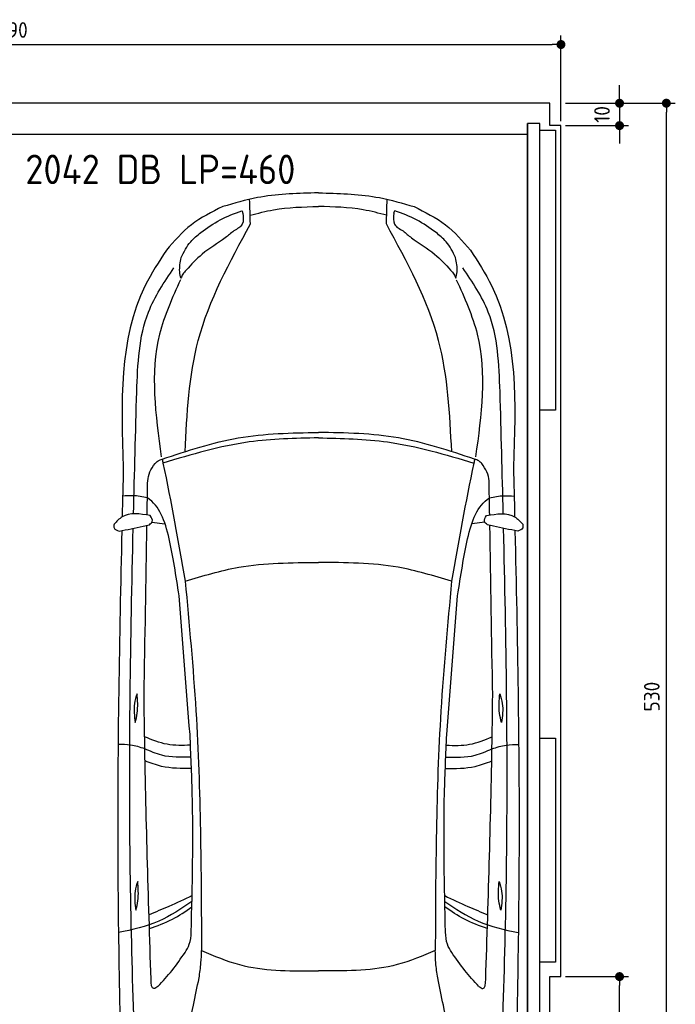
# Model space of a CAD drawing. Header units: millimetres. Extents: x -20 to 5411, y -1049 to 5673.
# Tile 4 of 4: x 2482 to 5411, y 1276 to 5673. Entities that reach past the tile are written whole.
import ezdxf

# ---------------------------------------------------------------- set-up
doc = ezdxf.new("R2010")
doc.units = ezdxf.units.MM
for name, color, linetype in [('4', 3, 'Continuous'), ('5', 3, 'Continuous'), ('car', 10, 'Continuous')]:
    doc.layers.add(name, color=color, linetype=linetype)
doc.styles.get("Standard").update_dxf_attribs({"font": 'ISOCP.SHX'})
doc.dimstyles.new('GEN-ISO', dxfattribs={"dimscale": 20, "dimtxt": 3.5, "dimasz": 2, "dimexe": 2, "dimexo": 1, "dimgap": 1.5, "dimtad": 1, "dimdec": 1, "dimdsep": 46, "dimtxsty": 'STANDARD', "dimblk": 'PUNKT', "dimcen": 2, "dimclrd": 256, "dimclre": 256, "dimclrt": 2, "dimadec": 0, "dimazin": 0, "dimtp": 0.1, "dimtm": 0.1, "dimtfac": 0.71, "dimtdec": 1, "dimtmove": 2, "dimatfit": 3, "dimldrblk": 'PUNKT', "dimfxl": 1, "dimtolj": 1, "dimarcsym": 0})

# ---------------------------------------------------------------- blocks, each defined once
blk = doc.blocks.new('PUNKT')
at = {"layer": '4', "color": 0, "linetype": 'ByBlock'}
blk.add_line((-0.5, 0), (-1, 0), dxfattribs=at)
at = {"layer": '4', "color": 0, "linetype": 'ByBlock', "const_width": 0.5}
blk.add_lwpolyline([(-0.25, 0, 1), (0.25, 0, 1)], format="xyb", close=True, dxfattribs=at)
blk = doc.blocks.new('*D5')
at = {"layer": '5', "lineweight": -2}
for p, q in [((4920, 5300), (5410.6, 5300)), ((5370.6, 40), (5370.6, 5260)), ((4870, 0), (5410.6, 0))]:
    blk.add_line(p, q, dxfattribs=at)
at = {"layer": 'DEFPOINTS', "color": 0}
for p in [(4900, 5300), (5370.6, 5300), (4850, 0)]:
    blk.add_point(p, dxfattribs=at)
at = {"layer": '5', "lineweight": -2, "xscale": 40, "yscale": 40, "zscale": 40}
for p, rotation in [((5370.6, 5300), 90), ((5370.6, 0), 270)]:
    blk.add_blockref('PUNKT', p, dxfattribs=dict(at, rotation=rotation))
at = {"layer": '5', "color": 2, "insert": (5305.6, 2650), "char_height": 70, "attachment_point": 5, "rotation": 90}
blk.add_mtext('\\A1;530', dxfattribs=at)
blk = doc.blocks.new('*D6')
at = {"layer": '5', "lineweight": -2}
for p, q in [((4920, 1400), (5201.5, 1400)), ((5161.5, 40), (5161.5, 1360)), ((4870, 0), (5201.5, 0))]:
    blk.add_line(p, q, dxfattribs=at)
at = {"layer": 'DEFPOINTS', "color": 0}
for p in [(4900, 1400), (5161.5, 1400), (4850, 0)]:
    blk.add_point(p, dxfattribs=at)
at = {"layer": '5', "lineweight": -2, "xscale": 40, "yscale": 40, "zscale": 40}
for p, rotation in [((5161.5, 1400), 90), ((5161.5, 0), 270)]:
    blk.add_blockref('PUNKT', p, dxfattribs=dict(at, rotation=rotation))
at = {"layer": '5', "color": 2, "insert": (5096.5, 700), "char_height": 70, "attachment_point": 5, "rotation": 90}
blk.add_mtext('\\A1;140', dxfattribs=at)
blk = doc.blocks.new('*D3')
at = {"layer": '5', "lineweight": -2}
for p, q in [((5161.5, 5340), (5161.5, 5380)), ((4920, 5300), (5201.5, 5300)), ((5161.5, 5300), (5161.5, 5200)), ((4920, 5200), (5201.5, 5200)), ((5161.5, 5160), (5161.5, 5120))]:
    blk.add_line(p, q, dxfattribs=at)
at = {"layer": 'DEFPOINTS', "color": 0}
for p in [(4900, 5300), (4900, 5200), (5161.5, 5200)]:
    blk.add_point(p, dxfattribs=at)
at = {"layer": '5', "lineweight": -2, "xscale": 40, "yscale": 40, "zscale": 40}
for p, rotation in [((5161.5, 5300), 270), ((5161.5, 5200), 90)]:
    blk.add_blockref('PUNKT', p, dxfattribs=dict(at, rotation=rotation))
at = {"layer": '5', "color": 2, "insert": (5083.2, 5250), "char_height": 70, "attachment_point": 5, "rotation": 90}
blk.add_mtext('\\A1;10', dxfattribs=at)
blk = doc.blocks.new('*D4')
at = {"layer": '5', "lineweight": -2}
for p, q in [((0, 5220), (0, 5602.1)), ((4900, 5220), (4900, 5602.1)), ((40, 5562.1), (4860, 5562.1))]:
    blk.add_line(p, q, dxfattribs=at)
at = {"layer": 'DEFPOINTS', "color": 0}
for p in [(4900, 5562.1), (0, 5200), (4900, 5200)]:
    blk.add_point(p, dxfattribs=at)
at = {"layer": '5', "lineweight": -2, "xscale": 40, "yscale": 40, "zscale": 40, "rotation": 180}
blk.add_blockref('PUNKT', (0, 5562.1), dxfattribs=at)
at = {"layer": '5', "lineweight": -2, "xscale": 40, "yscale": 40, "zscale": 40}
blk.add_blockref('PUNKT', (4900, 5562.1), dxfattribs=at)
at = {"layer": '5', "color": 2, "insert": (2450, 5627.1), "char_height": 70, "attachment_point": 5}
blk.add_mtext('490', dxfattribs=at)

msp = doc.modelspace()

# ---------------------------------------------------------------- linework, layer by layer
msp.add_line((4750, 5160), (150, 5160))
msp.add_lwpolyline([(50, 5300), (50, 5200), (0, 5200), (0, 1400), (50, 1400), (50, 0), (4850, 0), (4850, 1400), (4900, 1400), (4900, 5200), (4850, 5200), (4850, 5300)], close=True)
for points in [[(150, 30), (4750, 30), (4750, 5210)], [(4805, 5210), (4750, 5210), (4750, 30), (4777.5, 30)], [(4805, 250), (4805, 5210)], [(4805, 5180), (4875, 5180), (4875, 3930), (4805, 3930)], [(4805, 2465), (4875, 2465), (4875, 1465), (4805, 1465)]]:
    msp.add_lwpolyline(points)
at = {"layer": 'car'}
for p, q in [((3816.49, 4899.89), (3798.56, 4899.55)), ((3816.49, 4899.89), (3834.41, 4899.55)), ((3072.78, 3428.8), (3131.35, 3422.42)), ((4560.16, 3428.77), (4501.59, 3422.4)), ((3793.61, 1425.79), (3816.44, 1425.79)), ((3839.27, 1425.79), (3816.44, 1425.79))]:
    msp.add_line(p, q, dxfattribs=at)
for points, knots in [([(3798.56, 4899.55), (3713, 4896.88), (3573.82, 4892.54), (3440.55, 4853.41), (3389.21, 4838.34)], [0, 0, 0, 0, 255.3446186, 415.3287853, 415.3287853, 415.3287853, 415.3287853]), ([(3834.41, 4899.55), (3919.98, 4896.88), (4059.15, 4892.53), (4192.43, 4853.4), (4243.77, 4838.33)], [0, 0, 0, 0, 255.3446186, 415.3287853, 415.3287853, 415.3287853, 415.3287853]), ([(3389.21, 4838.34), (3340.32, 4814.04), (3243.57, 4765.93), (3172.58, 4684.5), (3137.46, 4644.21)], [0, 0, 0, 0, 162.017862, 320.6852105, 320.6852105, 320.6852105, 320.6852105]), ([(3511.61, 4799.61), (3546.26, 4808.66), (3645.9, 4834.7), (3749.14, 4837.16), (3816.49, 4838.76)], [0, 0, 0, 0, 107.1604304, 308.2153593, 308.2153593, 308.2153593, 308.2153593]), ([(4121.36, 4799.6), (4086.71, 4808.65), (3987.07, 4834.69), (3883.83, 4837.16), (3816.49, 4838.76)], [0, 0, 0, 0, 107.1604304, 308.2153593, 308.2153593, 308.2153593, 308.2153593]), ([(4243.77, 4838.33), (4292.65, 4814.02), (4389.4, 4765.91), (4460.39, 4684.48), (4495.51, 4644.19)], [0, 0, 0, 0, 162.017862, 320.6852105, 320.6852105, 320.6852105, 320.6852105]), ([(3291.2, 4722.4), (3319.43, 4742.68), (3376.28, 4783.52), (3441.96, 4807.72), (3475.03, 4819.9)], [0, 0, 0, 0, 103.7623244, 208.9412492, 208.9412492, 208.9412492, 208.9412492]), ([(3479.05, 4808.62), (3481.09, 4790.96), (3485.16, 4755.68), (3454.02, 4738.61), (3438.46, 4730.08)], [0, 0, 0, 0, 48.4832555, 96.8863473, 96.8863473, 96.8863473, 96.8863473]), ([(3479.05, 4808.62), (3478.82, 4811.68), (3478.49, 4815.91), (3475.78, 4819.03), (3475.03, 4819.9)], [0, 0, 0, 0, 8.8064606, 12.2062148, 12.2062148, 12.2062148, 12.2062148]), ([(4153.92, 4808.61), (4151.88, 4790.95), (4147.81, 4755.67), (4178.95, 4738.6), (4194.51, 4730.07)], [0, 0, 0, 0, 48.4832555, 96.8863473, 96.8863473, 96.8863473, 96.8863473]), ([(4153.92, 4808.61), (4154.16, 4811.67), (4154.48, 4815.9), (4157.19, 4819.02), (4157.94, 4819.89)], [0, 0, 0, 0, 8.8064606, 12.2062148, 12.2062148, 12.2062148, 12.2062148]), ([(4341.77, 4722.38), (4313.54, 4742.67), (4256.7, 4783.51), (4191.01, 4807.71), (4157.94, 4819.89)], [0, 0, 0, 0, 103.7623244, 208.9412492, 208.9412492, 208.9412492, 208.9412492]), ([(3221.06, 3743.99), (3229.35, 3912.56), (3247.09, 4273.46), (3420.51, 4591.36), (3512.93, 4760.78)], [0, 0, 0, 0, 499.7846063, 1070.0543498, 1070.0543498, 1070.0543498, 1070.0543498]), ([(4411.88, 3743.98), (4403.6, 3912.54), (4385.87, 4273.44), (4212.46, 4591.35), (4120.04, 4760.77)], [0, 0, 0, 0, 499.7846063, 1070.0543498, 1070.0543498, 1070.0543498, 1070.0543498]), ([(3203.59, 4610.62), (3216.07, 4635.81), (3237.63, 4679.34), (3275.32, 4709.63), (3291.2, 4722.4)], [0, 0, 0, 0, 83.0373225, 143.509417, 143.509417, 143.509417, 143.509417]), ([(3438.46, 4730.08), (3426.07, 4719.6), (3381.43, 4681.88), (3300.34, 4635.83), (3248.79, 4579.55), (3225.89, 4554.55)], [0, 0, 0, 0, 48.6760331, 175.256414, 276.4430292, 276.4430292, 276.4430292, 276.4430292]), ([(4194.51, 4730.07), (4206.9, 4719.59), (4251.54, 4681.87), (4332.63, 4635.82), (4384.18, 4579.54), (4407.08, 4554.53)], [0, 0, 0, 0, 48.6760331, 175.256414, 276.4430292, 276.4430292, 276.4430292, 276.4430292]), ([(4429.38, 4610.6), (4416.9, 4635.79), (4395.33, 4679.32), (4357.65, 4709.62), (4341.77, 4722.38)], [0, 0, 0, 0, 83.0373225, 143.509417, 143.509417, 143.509417, 143.509417]), ([(3137.46, 4644.21), (3103.94, 4592.13), (2921.91, 4309.25), (2934.73, 3960.09), (2945.18, 3675.21)], [0, 0, 0, 0, 184.2381467, 1000.6887944, 1000.6887944, 1000.6887944, 1000.6887944]), ([(4495.51, 4644.19), (4529.02, 4592.11), (4711.05, 4309.23), (4698.22, 3960.06), (4687.76, 3675.19)], [0, 0, 0, 0, 184.2381467, 1000.6887944, 1000.6887944, 1000.6887944, 1000.6887944]), ([(3202.68, 4518.14), (3200.43, 4527.89), (3193.42, 4558.41), (3199.47, 4589.48), (3203.59, 4610.62)], [0, 0, 0, 0, 29.7987836, 93.2814867, 93.2814867, 93.2814867, 93.2814867]), ([(4430.29, 4518.12), (4432.53, 4527.87), (4439.55, 4558.4), (4433.5, 4589.46), (4429.38, 4610.6)], [0, 0, 0, 0, 29.7987836, 93.2814867, 93.2814867, 93.2814867, 93.2814867]), ([(3005.06, 4011.79), (3009.66, 4134.84), (3017.18, 4336.06), (3128.33, 4501.28), (3171.5, 4565.45)], [0, 0, 0, 0, 359.5714781, 587.9451266, 587.9451266, 587.9451266, 587.9451266]), ([(3225.89, 4554.55), (3220.42, 4548.84), (3210.25, 4538.22), (3205.07, 4524.49), (3202.68, 4518.14)], [0, 0, 0, 0, 23.4297378, 43.57791, 43.57791, 43.57791, 43.57791]), ([(4407.08, 4554.53), (4412.55, 4548.82), (4422.72, 4538.2), (4427.89, 4524.47), (4430.29, 4518.12)], [0, 0, 0, 0, 23.4297378, 43.57791, 43.57791, 43.57791, 43.57791]), ([(4627.89, 4011.76), (4623.29, 4134.82), (4615.78, 4336.04), (4504.64, 4501.26), (4461.47, 4565.43)], [0, 0, 0, 0, 359.5714781, 587.9451266, 587.9451266, 587.9451266, 587.9451266]), ([(3200.51, 4511.71), (3164.11, 4431.48), (3051.4, 4183.05), (3089, 3907.81), (3114.46, 3721.45)], [0, 0, 0, 0, 260.8153839, 807.6577707, 807.6577707, 807.6577707, 807.6577707]), ([(4432.45, 4511.69), (4468.85, 4431.47), (4581.56, 4183.03), (4543.95, 3907.79), (4518.48, 3721.43)], [0, 0, 0, 0, 260.8153839, 807.6577707, 807.6577707, 807.6577707, 807.6577707]), ([(3118.63, 3710.29), (3230.99, 3747.83), (3457.45, 3823.48), (3696.19, 3827.96), (3816.47, 3830.22)], [0, 0, 0, 0, 353.1593885, 711.7469693, 711.7469693, 711.7469693, 711.7469693]), ([(4514.31, 3710.27), (4401.95, 3747.81), (4175.5, 3823.47), (3936.75, 3827.96), (3816.47, 3830.22)], [0, 0, 0, 0, 353.1593885, 711.7469693, 711.7469693, 711.7469693, 711.7469693]), ([(3816.47, 3805.69), (3712.75, 3803.55), (3476.44, 3798.67), (3249.56, 3731.2), (3122.27, 3693.35)], [0, 0, 0, 0, 309.9080612, 706.0341419, 706.0341419, 706.0341419, 706.0341419]), ([(3816.47, 3805.69), (3920.2, 3803.55), (4156.5, 3798.66), (4383.38, 3731.19), (4510.67, 3693.33)], [0, 0, 0, 0, 309.9080612, 706.0341419, 706.0341419, 706.0341419, 706.0341419]), ([(3087.06, 3690.96), (3091.19, 3695.12), (3100.11, 3704.12), (3112.16, 3708.14), (3118.63, 3710.29)], [0, 0, 0, 0, 17.3560071, 37.4831907, 37.4831907, 37.4831907, 37.4831907]), ([(3118.63, 3710.29), (3119.84, 3704.65), (3158.73, 3524.03), (3190.57, 3342), (3221.41, 3165.65)], [0, 0, 0, 0, 17.3299427, 554.2607171, 554.2607171, 554.2607171, 554.2607171]), ([(4514.31, 3710.27), (4513.1, 3704.63), (4474.21, 3524.01), (4442.36, 3341.98), (4411.52, 3165.64)], [0, 0, 0, 0, 17.3299427, 554.2607171, 554.2607171, 554.2607171, 554.2607171]), ([(4545.88, 3690.94), (4541.75, 3695.1), (4532.83, 3704.1), (4520.78, 3708.12), (4514.31, 3710.27)], [0, 0, 0, 0, 17.3560071, 37.4831907, 37.4831907, 37.4831907, 37.4831907]), ([(3053.29, 3570.34), (3053.06, 3599.31), (3052.7, 3643.63), (3078.22, 3678.78), (3087.06, 3690.96)], [0, 0, 0, 0, 83.6327793, 127.948441, 127.948441, 127.948441, 127.948441]), ([(4579.64, 3570.32), (4579.88, 3599.29), (4580.24, 3643.6), (4554.72, 3678.76), (4545.88, 3690.94)], [0, 0, 0, 0, 83.6327793, 127.948441, 127.948441, 127.948441, 127.948441]), ([(3052.75, 3537.84), (3031.12, 3542.23), (2994.5, 3549.67), (2957.34, 3546.59), (2942.13, 3545.34)], [0, 0, 0, 0, 65.7646495, 111.3530625, 111.3530625, 111.3530625, 111.3530625]), ([(3194.42, 3100.77), (3180.74, 3190.24), (3151.8, 3379.59), (3107.55, 3501.77), (3052.75, 3537.84)], [0, 0, 0, 0, 271.1433691, 573.8124327, 573.8124327, 573.8124327, 573.8124327]), ([(4438.5, 3100.75), (4452.18, 3190.22), (4481.13, 3379.57), (4525.38, 3501.75), (4580.19, 3537.82)], [0, 0, 0, 0, 271.1433691, 573.8124327, 573.8124327, 573.8124327, 573.8124327]), ([(4580.19, 3537.82), (4601.82, 3542.21), (4638.44, 3549.64), (4675.59, 3546.57), (4690.8, 3545.31)], [0, 0, 0, 0, 65.7646495, 111.3530625, 111.3530625, 111.3530625, 111.3530625]), ([(3065.47, 3459.04), (3019.67, 3466.42), (2956.07, 3476.67), (2915.44, 3432.15), (2904.07, 3419.69)], [0, 0, 0, 0, 125.6510702, 174.4800659, 174.4800659, 174.4800659, 174.4800659]), ([(4567.46, 3459.02), (4613.26, 3466.4), (4676.87, 3476.65), (4717.49, 3432.12), (4728.86, 3419.66)], [0, 0, 0, 0, 125.6510702, 174.4800659, 174.4800659, 174.4800659, 174.4800659]), ([(3061.58, 3418.02), (3067.11, 3422.44), (3080.91, 3433.45), (3071.25, 3449.46), (3065.47, 3459.04)], [0, 0, 0, 0, 19.0460163, 47.4389508, 47.4389508, 47.4389508, 47.4389508]), ([(4571.36, 3418), (4565.82, 3422.42), (4552.02, 3433.43), (4561.68, 3449.44), (4567.46, 3459.02)], [0, 0, 0, 0, 19.0460163, 47.4389508, 47.4389508, 47.4389508, 47.4389508]), ([(2904.07, 3419.69), (2903.22, 3413.84), (2900.98, 3398.33), (2916.58, 3392.39), (2926.29, 3388.69)], [0, 0, 0, 0, 16.2002475, 42.8971703, 42.8971703, 42.8971703, 42.8971703]), ([(2938.57, 3391.27), (2927.64, 2912.19), (2910.57, 2016.64), (2931.6, 1121.13), (2941.38, 704.67)], [283.9698587, 283.9698587, 283.9698587, 283.9698587, 1721.3370464, 2970.9050259, 2970.9050259, 2970.9050259, 2970.9050259]), ([(2926.29, 3388.69), (2962.19, 3396.23), (3007.35, 3405.72), (3052.35, 3415.92), (3061.58, 3418.02)], [0, 0, 0, 0, 110.0379005, 138.4298361, 138.4298361, 138.4298361, 138.4298361]), ([(3012.92, 621.64), (2997.05, 1052.64), (2962.94, 1979.24), (2977.42, 2906.19), (2989.21, 3402)], [0, 0, 0, 0, 1293.6136458, 2781.0913078, 2781.0913078, 2781.0913078, 2781.0913078]), ([(4706.64, 3388.66), (4670.75, 3396.21), (4625.59, 3405.69), (4580.59, 3415.9), (4571.36, 3418)], [0, 0, 0, 0, 110.0379005, 138.4298361, 138.4298361, 138.4298361, 138.4298361]), ([(4619.93, 621.62), (4635.81, 1052.62), (4669.96, 1979.21), (4655.5, 2906.16), (4643.73, 3401.98)], [0, 0, 0, 0, 1293.6136458, 2781.0913078, 2781.0913078, 2781.0913078, 2781.0913078]), ([(4694.36, 3391.24), (4705.28, 2912.17), (4722.32, 2016.61), (4701.27, 1121.1), (4691.48, 704.64)], [283.9698587, 283.9698587, 283.9698587, 283.9698587, 1721.3370464, 2970.9050259, 2970.9050259, 2970.9050259, 2970.9050259]), ([(4728.86, 3419.66), (4729.71, 3413.81), (4731.96, 3398.31), (4716.35, 3392.36), (4706.64, 3388.66)], [0, 0, 0, 0, 16.2002475, 42.8971703, 42.8971703, 42.8971703, 42.8971703]), ([(3221.41, 3165.65), (3300.71, 3189.54), (3494.25, 3247.82), (3696.87, 3248.58), (3816.46, 3249.02)], [0, 0, 0, 0, 247.3332419, 603.5937514, 603.5937514, 603.5937514, 603.5937514]), ([(4411.52, 3165.64), (4332.22, 3189.52), (4138.68, 3247.81), (3936.06, 3248.58), (3816.46, 3249.02)], [0, 0, 0, 0, 247.3332419, 603.5937514, 603.5937514, 603.5937514, 603.5937514]), ([(3221.41, 3165.65), (3239.39, 2972.55), (3290.43, 2424.41), (3292.84, 1873.69), (3294.41, 1516.99)], [0, 0, 0, 0, 581.6132205, 1650.9334488, 1650.9334488, 1650.9334488, 1650.9334488]), ([(4411.52, 3165.64), (4393.53, 2972.53), (4342.48, 2424.39), (4340.05, 1873.68), (4338.47, 1516.98)], [0, 0, 0, 0, 581.6132205, 1650.9334488, 1650.9334488, 1650.9334488, 1650.9334488]), ([(3006.56, 2662.86), (3001.93, 2648.54), (2988.47, 2606.89), (2994.49, 2563.08), (2998.43, 2534.34)], [0, 0, 0, 0, 44.7461718, 130.1124316, 130.1124316, 130.1124316, 130.1124316]), ([(2998.43, 2534.34), (3001.96, 2548.44), (3012.48, 2590.5), (3008.92, 2633.96), (3006.56, 2662.86)], [0, 0, 0, 0, 43.4004423, 129.4649591, 129.4649591, 129.4649591, 129.4649591]), ([(3069.03, 1388.78), (3057.33, 1754.76), (3043.85, 2176.12), (3038.63, 2597.64), (3037.94, 2653.03)], [0, 0, 0, 0, 1098.4525506, 1264.6432936, 1264.6432936, 1264.6432936, 1264.6432936]), ([(4563.84, 1388.76), (4575.56, 1754.74), (4589.05, 2176.1), (4594.28, 2597.62), (4594.97, 2653.01)], [0, 0, 0, 0, 1098.4525506, 1264.6432936, 1264.6432936, 1264.6432936, 1264.6432936]), ([(4634.47, 2534.32), (4630.95, 2548.42), (4620.43, 2590.48), (4623.99, 2633.94), (4626.35, 2662.83)], [0, 0, 0, 0, 43.4004423, 129.4649591, 129.4649591, 129.4649591, 129.4649591]), ([(4626.35, 2662.83), (4630.98, 2648.51), (4644.44, 2606.87), (4638.42, 2563.06), (4634.47, 2534.32)], [0, 0, 0, 0, 44.7461718, 130.1124316, 130.1124316, 130.1124316, 130.1124316]), ([(3245.21, 2433.27), (3209.98, 2432.23), (3139.05, 2430.14), (3073.41, 2457.17), (3040.39, 2470.76)], [0, 0, 0, 0, 104.4848682, 210.321323, 210.321323, 210.321323, 210.321323]), ([(3248.61, 1598.17), (3253.43, 1805.28), (3260.28, 2099.83), (3247, 2394.07), (3243.05, 2481.42)], [0, 0, 0, 0, 621.1886404, 883.4615663, 883.4615663, 883.4615663, 883.4615663]), ([(4384.28, 1598.15), (4379.46, 1805.26), (4372.62, 2099.82), (4385.91, 2394.06), (4389.85, 2481.41)], [0, 0, 0, 0, 621.1886404, 883.4615663, 883.4615663, 883.4615663, 883.4615663]), ([(4387.69, 2433.26), (4422.93, 2432.22), (4493.86, 2430.13), (4559.49, 2457.14), (4592.52, 2470.74)], [0, 0, 0, 0, 104.4848682, 210.321323, 210.321323, 210.321323, 210.321323]), ([(3041.26, 2417.3), (3020.2, 2423.9), (2981.28, 2436.12), (2940.54, 2436.7), (2921.84, 2436.97)], [0, 0, 0, 0, 65.7794231, 121.5906935, 121.5906935, 121.5906935, 121.5906935]), ([(4591.65, 2417.27), (4612.7, 2423.88), (4651.62, 2436.1), (4692.36, 2436.68), (4711.06, 2436.94)], [0, 0, 0, 0, 65.7794231, 121.5906935, 121.5906935, 121.5906935, 121.5906935]), ([(3247.54, 2379.66), (3203.01, 2378.66), (3131.13, 2377.06), (3066.02, 2406.21), (3041.26, 2417.3)], [0, 0, 0, 0, 131.3114527, 211.9084989, 211.9084989, 211.9084989, 211.9084989]), ([(4385.36, 2379.64), (4429.9, 2378.65), (4501.77, 2377.04), (4566.88, 2406.19), (4591.65, 2417.27)], [0, 0, 0, 0, 131.3114527, 211.9084989, 211.9084989, 211.9084989, 211.9084989]), ([(3249.58, 2329), (3204.52, 2328.88), (3133.16, 2328.69), (3066.71, 2353.6), (3042.23, 2362.78)], [0, 0, 0, 0, 133.5855726, 211.5330356, 211.5330356, 211.5330356, 211.5330356]), ([(4383.32, 2328.98), (4428.38, 2328.86), (4499.75, 2328.67), (4566.19, 2353.58), (4590.67, 2362.75)], [0, 0, 0, 0, 133.5855726, 211.5330356, 211.5330356, 211.5330356, 211.5330356]), ([(3009.45, 1824.74), (3004.82, 1810.42), (2991.36, 1768.77), (2997.38, 1724.97), (3001.32, 1696.22)], [0, 0, 0, 0, 44.7461718, 130.1124316, 130.1124316, 130.1124316, 130.1124316]), ([(3001.32, 1696.22), (3004.85, 1710.32), (3015.37, 1752.38), (3011.81, 1795.85), (3009.45, 1824.74)], [0, 0, 0, 0, 43.4004423, 129.4649591, 129.4649591, 129.4649591, 129.4649591]), ([(4631.56, 1696.2), (4628.03, 1710.3), (4617.51, 1752.36), (4621.07, 1795.82), (4623.44, 1824.72)], [0, 0, 0, 0, 43.4004423, 129.4649591, 129.4649591, 129.4649591, 129.4649591]), ([(4623.44, 1824.72), (4628.07, 1810.4), (4641.53, 1768.75), (4635.51, 1724.94), (4631.56, 1696.2)], [0, 0, 0, 0, 44.7461718, 130.1124316, 130.1124316, 130.1124316, 130.1124316]), ([(3252.22, 1761.4), (3217.88, 1745.01), (3154.58, 1714.8), (3089.65, 1688.29), (3059.95, 1676.16)], [0, 0, 0, 0, 114.1390275, 210.3599728, 210.3599728, 210.3599728, 210.3599728]), ([(4380.66, 1761.39), (4415.01, 1744.99), (4478.3, 1714.78), (4543.23, 1688.27), (4572.93, 1676.14)], [0, 0, 0, 0, 114.1390275, 210.3599728, 210.3599728, 210.3599728, 210.3599728]), ([(3251.69, 1735.4), (3203.64, 1702.97), (3103.38, 1635.32), (2985.05, 1609.7), (2923.44, 1596.36)], [0, 0, 0, 0, 172.2638303, 359.4058348, 359.4058348, 359.4058348, 359.4058348]), ([(4381.19, 1735.38), (4429.25, 1702.95), (4529.5, 1635.3), (4647.83, 1609.67), (4709.44, 1596.33)], [0, 0, 0, 0, 172.2638303, 359.4058348, 359.4058348, 359.4058348, 359.4058348]), ([(3061.86, 1614.68), (3096.81, 1626.93), (3164.31, 1650.59), (3222.92, 1691.55), (3251.18, 1711.3)], [0, 0, 0, 0, 110.5014074, 213.4362717, 213.4362717, 213.4362717, 213.4362717]), ([(4571.02, 1614.66), (4536.07, 1626.91), (4468.57, 1650.57), (4409.97, 1691.53), (4381.71, 1711.29)], [0, 0, 0, 0, 110.5014074, 213.4362717, 213.4362717, 213.4362717, 213.4362717]), ([(3220.96, 1508.17), (3228.22, 1519.84), (3245.25, 1547.23), (3247.38, 1579.6), (3248.61, 1598.17)], [0, 0, 0, 0, 40.6841742, 95.4277146, 95.4277146, 95.4277146, 95.4277146]), ([(4411.92, 1508.15), (4404.66, 1519.83), (4387.63, 1547.22), (4385.5, 1579.59), (4384.28, 1598.15)], [0, 0, 0, 0, 40.6841742, 95.4277146, 95.4277146, 95.4277146, 95.4277146]), ([(3099.64, 1356.34), (3121.56, 1379.28), (3165.52, 1427.04), (3202.19, 1480.7), (3220.96, 1508.17)], [34.3542142, 34.3542142, 34.3542142, 34.3542142, 129.366936, 229.0092112, 229.0092112, 229.0092112, 229.0092112]), ([(3283.42, 1393.83), (3286.87, 1416.33), (3293.12, 1457.17), (3294.01, 1498.45), (3294.41, 1516.99)], [0, 0, 0, 0, 68.2024602, 123.762269, 123.762269, 123.762269, 123.762269]), ([(3294.41, 1516.99), (3350.44, 1492.89), (3508.42, 1424.96), (3681.76, 1425.46), (3793.61, 1425.79)], [0, 0, 0, 0, 181.5777559, 511.8794546, 511.8794546, 511.8794546, 511.8794546]), ([(4338.47, 1516.98), (4282.43, 1492.88), (4124.46, 1424.96), (3951.12, 1425.46), (3839.27, 1425.79)], [0, 0, 0, 0, 181.5777559, 511.8794546, 511.8794546, 511.8794546, 511.8794546]), ([(4349.45, 1393.82), (4346.01, 1416.32), (4339.76, 1457.15), (4338.87, 1498.44), (4338.47, 1516.98)], [0, 0, 0, 0, 68.2024602, 123.762269, 123.762269, 123.762269, 123.762269]), ([(4533.23, 1356.32), (4511.32, 1379.26), (4467.36, 1427.02), (4430.69, 1480.68), (4411.92, 1508.15)], [34.3542142, 34.3542142, 34.3542142, 34.3542142, 129.366936, 229.0092112, 229.0092112, 229.0092112, 229.0092112]), ([(3099.64, 1356.34), (3092.86, 1351.31), (3071.73, 1335.66), (3070.12, 1367.3), (3069.03, 1388.78)], [0, 0, 0, 0, 20.9838712, 65.3601655, 65.3601655, 65.3601655, 65.3601655]), ([(3193.19, 967.36), (3215.14, 1068.98), (3245.83, 1211.01), (3275.09, 1353.34), (3283.42, 1393.83)], [0, 0, 0, 0, 311.9023012, 435.9160376, 435.9160376, 435.9160376, 435.9160376]), ([(4439.68, 967.34), (4417.72, 1068.97), (4387.04, 1211), (4357.78, 1353.33), (4349.45, 1393.82)], [0, 0, 0, 0, 311.9023012, 435.9160376, 435.9160376, 435.9160376, 435.9160376]), ([(4533.23, 1356.32), (4540.01, 1351.29), (4561.14, 1335.64), (4562.75, 1367.28), (4563.84, 1388.76)], [0, 0, 0, 0, 20.9838712, 65.3601655, 65.3601655, 65.3601655, 65.3601655])]:
    msp.add_open_spline(points, degree=3, knots=knots, dxfattribs=at)
for points in [[(3512.93, 4760.78), (3511.68, 4797.53), (3510.43, 4834.28), (3509.19, 4871.03)], [(4120.04, 4760.77), (4121.29, 4797.52), (4122.54, 4834.27), (4123.79, 4871.02)], [(2990.76, 3466.46), (2995.2, 3648.23), (3000.13, 3830.01), (3005.06, 4011.79)], [(4642.17, 3466.43), (4637.74, 3648.21), (4632.81, 3829.98), (4627.89, 4011.76)], [(2945.18, 3675.21), (2943.44, 3601.07), (2941.69, 3526.92), (2939.98, 3452.78)], [(4687.76, 3675.19), (4689.5, 3601.04), (4691.24, 3526.9), (4692.95, 3452.75)], [(3051.47, 3461.27), (3052.08, 3497.62), (3052.69, 3533.98), (3053.29, 3570.34)], [(4581.47, 3461.24), (4580.86, 3497.6), (4580.25, 3533.96), (4579.64, 3570.32)], [(3037.94, 2653.03), (3042.2, 2907.2), (3046.45, 3161.38), (3050.7, 3415.55)], [(4594.97, 2653.01), (4590.72, 2907.18), (4586.48, 3161.36), (4582.23, 3415.53)], [(3243.05, 2481.42), (3226.84, 2687.87), (3210.63, 2894.32), (3194.42, 3100.77)], [(4389.85, 2481.41), (4406.07, 2687.86), (4422.29, 2894.3), (4438.5, 3100.75)]]:
    msp.add_open_spline(points, degree=3, dxfattribs=at)

# ---------------------------------------------------------------- texts
msp.add_text('2042 DB LP=460', height=132).set_placement((2507.49, 4938.68))

# ---------------------------------------------------------------- dimensions: what is measured, and where the dimension line sits
at = {"layer": '5'}
dim = msp.add_linear_dim(base=(4900, 5562.06), p1=(0, 5200), p2=(4900, 5200), dimstyle='GEN-ISO', override={"dimlfac": 0.1, "dimtolj": 0}, dxfattribs=at)
dim.commit()
dim.dimension.update_dxf_attribs({"geometry": '*D4', "text_midpoint": (2450, 5627.06)})
dim = msp.add_linear_dim(base=(5161.5, 5200), p1=(4900, 5300), p2=(4900, 5200), angle=90, dimstyle='GEN-ISO', override={"dimlfac": 0.1}, dxfattribs=at)
dim.commit()
dim.dimension.update_dxf_attribs({"geometry": '*D3', "text_midpoint": (5083.21, 5250), "dimtype": 160})
for base, p2, picture, middle in [((5370.6, 5300), (4900, 5300), '*D5', (5305.6, 2650)), ((5161.5, 1400), (4900, 1400), '*D6', (5096.5, 700))]:
    dim = msp.add_linear_dim(base=base, p1=(4850, 0), p2=p2, angle=270, dimstyle='GEN-ISO', override={"dimlfac": 0.1}, dxfattribs=at)
    dim.commit()
    dim.dimension.update_dxf_attribs({"geometry": picture, "text_midpoint": middle})

doc.saveas('drawing.dxf')
